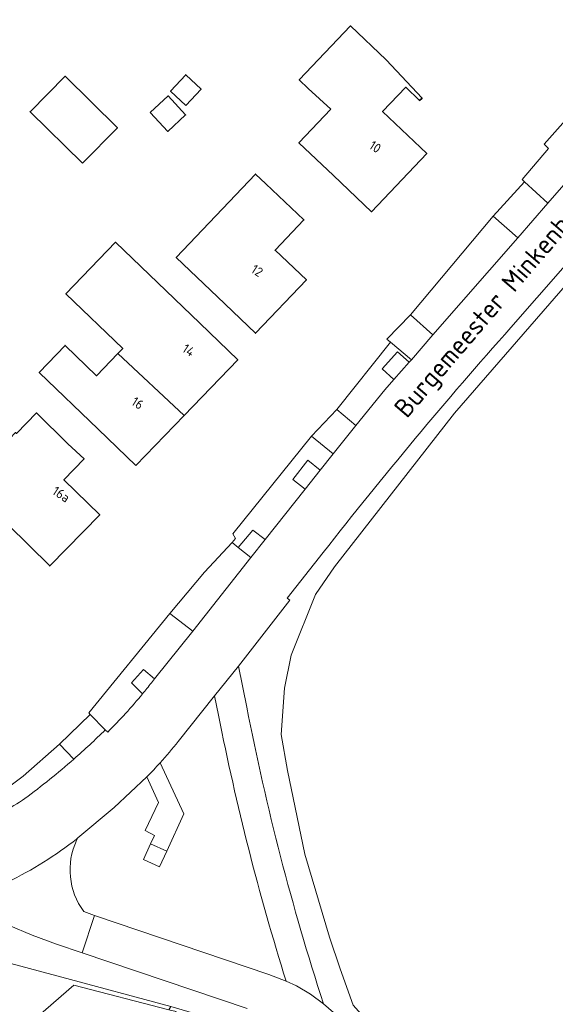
# Model space of a CAD drawing. Extents: x 184422 to 188298, y 343471 to 350189.
# Tile 160 of 256: x 186293 to 186344, y 346791 to 346885. Entities that reach past the tile are written whole.
import ezdxf
from ezdxf.enums import TextEntityAlignment as Align

# ---------------------------------------------------------------- set-up
doc = ezdxf.new("R2010")
doc.units = 0
for name, color, linetype, lineweight in [('B-WA-GR-BEPLANTING_CULTUUR_HEESTERS-GV', 252, 'Continuous', 18), ('B-WA-GR-GRAS-GV', 252, 'Continuous', 13), ('B-WA-GR-GROENVOORZIENING-GV', 252, 'Continuous', 18), ('B-WA-OG-TERREIN_CULTUURSCHEIDING-GV', 252, 'Continuous', 18), ('B-WA-OG-TERREIN_ERF-GV', 252, 'Continuous', 18), ('B-WA-OG-TOPOGRAFIE-T18', 252, 'Continuous', 18), ('B-WA-OG-WEG-GV', 252, 'Continuous', 18), ('B-WA-VH-VERHARDING_ASFALT-GV', 252, 'Continuous', 18), ('B-WA-VH-VERHARDING_BETONSTRAATSTEEN-GV', 252, 'Continuous', 18), ('B-WA-VH-VERHARDING_HALFVERHARDING_GRIND-GV', 252, 'Continuous', 18), ('B-WA-VH-VERHARDING_OPEN-GV', 252, 'Continuous', 18), ('B-WA-VH-VERHARDING_SIERBESTRATING-GV', 252, 'Continuous', 18), ('B-WE-OG-BEBOUWING-GV', 250, 'Continuous', 35), ('B-WE-OG-BEBOUWING-T18', 10, 'Continuous', 18)]:
    doc.layers.add(name, color=color, linetype=linetype, lineweight=lineweight)
doc.styles.add('NLCS-ISO-M1000-T18', font='NLCS-ISO.ttf', dxfattribs={"height": 1.8})
doc.styles.add('NLCS-ISO-M500-T18', font='NLCS-ISO.ttf', dxfattribs={"height": 0.9})

msp = doc.modelspace()

# ---------------------------------------------------------------- linework, layer by layer
at = {"layer": 'B-WA-GR-BEPLANTING_CULTUUR_HEESTERS-GV', "flags": 128}
for points in [[(186328.797, 346850.291), (186330.25, 346851.924), (186329.129, 346852.921), (186327.676, 346851.288)], [(186328.797, 346850.291), (186330.25, 346851.924), (186329.129, 346852.921), (186327.676, 346851.288)], [(186328.797, 346850.291), (186330.25, 346851.924), (186329.129, 346852.921), (186327.676, 346851.288)], [(186320.326, 346839.826), (186321.762, 346841.655), (186320.582, 346842.581), (186319.147, 346840.752)], [(186320.326, 346839.826), (186321.762, 346841.655), (186320.582, 346842.581), (186319.147, 346840.752)], [(186320.326, 346839.826), (186321.762, 346841.655), (186320.582, 346842.581), (186319.147, 346840.752)], [(186313.949, 346834.278), (186315.153, 346833.321), (186316.519, 346835.038), (186315.331, 346835.928)], [(186313.949, 346834.278), (186315.153, 346833.321), (186316.519, 346835.038), (186315.331, 346835.928)], [(186313.949, 346834.278), (186315.153, 346833.321), (186316.519, 346835.038), (186315.331, 346835.928)]]:
    msp.add_lwpolyline(points, close=True, dxfattribs=at)
msp.add_lwpolyline([(186305.674, 346821.372), (186305.988, 346821.765), (186304.924, 346822.645), (186303.779, 346821.359), (186304.834, 346820.324)], dxfattribs=at)
msp.add_lwpolyline([(186305.674, 346821.372), (186305.988, 346821.765), (186304.924, 346822.645), (186303.779, 346821.359), (186304.834, 346820.324)], dxfattribs=at)
msp.add_lwpolyline([(186305.674, 346821.372), (186305.988, 346821.765), (186304.924, 346822.645), (186303.779, 346821.359), (186304.834, 346820.324)], dxfattribs=at)
at = {"layer": 'B-WA-GR-BEPLANTING_CULTUUR_HEESTERS-GV'}
msp.add_lwpolyline([(186304.834, 346820.324, 0.007211), (186305.674, 346821.372)], format="xyb", dxfattribs=at)
msp.add_lwpolyline([(186304.834, 346820.324, 0.007211), (186305.674, 346821.372)], format="xyb", dxfattribs=at)
msp.add_lwpolyline([(186304.834, 346820.324, 0.007211), (186305.674, 346821.372)], format="xyb", dxfattribs=at)
at = {"layer": 'B-WA-GR-GRAS-GV', "flags": 128}
msp.add_lwpolyline([(186341.14, 346707.129), (186324.861, 346717.694), (186324.49, 346716.91), (186323.476, 346715.394), (186322.299, 346716.165), (186316.096, 346720.269), (186310.087, 346724.509), (186311.681, 346726.738), (186304.252, 346731.855), (186310.758, 346744.11), (186307.236, 346748.043), (186290.822, 346766.368), (186308.038, 346790.041), (186307.34, 346790.222), (186298.298, 346792.568), (186264.895, 346763.567), (186185.901, 346694.075)], dxfattribs=at)
msp.add_lwpolyline([(186341.14, 346707.129), (186324.861, 346717.694), (186324.49, 346716.91), (186323.476, 346715.394), (186322.299, 346716.165), (186316.096, 346720.269), (186310.087, 346724.509), (186311.681, 346726.738), (186304.252, 346731.855), (186310.758, 346744.11), (186307.236, 346748.043), (186290.822, 346766.368), (186308.038, 346790.041), (186307.34, 346790.222), (186298.298, 346792.568), (186264.895, 346763.567), (186185.901, 346694.075)], dxfattribs=at)
msp.add_lwpolyline([(186341.14, 346707.129), (186324.861, 346717.694), (186324.49, 346716.91), (186323.476, 346715.394), (186322.299, 346716.165), (186316.096, 346720.269), (186310.087, 346724.509), (186311.681, 346726.738), (186304.252, 346731.855), (186310.758, 346744.11), (186307.236, 346748.043), (186290.822, 346766.368), (186308.038, 346790.041), (186307.34, 346790.222), (186298.298, 346792.568), (186264.895, 346763.567), (186185.901, 346694.075)], dxfattribs=at)
at = {"layer": 'B-WA-GR-GROENVOORZIENING-GV', "flags": 128}
msp.add_lwpolyline([(186345.962, 346860.204), (186334.562, 346847.076), (186323.14, 346832.42), (186321.319, 346829.807), (186318.997, 346824.024), (186318.356, 346820.861), (186318.055, 346816.44), (186318.651, 346813.012), (186320.316, 346805.051), (186322.661, 346797.148), (186323.679, 346794.127), (186324.914, 346790.666), (186326.434, 346788.927), (186338.769, 346777.307), (186352.501, 346784.826), (186355.472, 346788.686), (186368.672, 346793.697)], dxfattribs=at)
msp.add_lwpolyline([(186345.962, 346860.204), (186334.562, 346847.076), (186323.14, 346832.42), (186321.319, 346829.807), (186318.997, 346824.024), (186318.356, 346820.861), (186318.055, 346816.44), (186318.651, 346813.012), (186320.316, 346805.051), (186322.661, 346797.148), (186323.679, 346794.127), (186324.914, 346790.666), (186326.434, 346788.927), (186338.769, 346777.307), (186352.501, 346784.826), (186355.472, 346788.686), (186368.672, 346793.697)], dxfattribs=at)
msp.add_lwpolyline([(186345.962, 346860.204), (186334.562, 346847.076), (186323.14, 346832.42), (186321.319, 346829.807), (186318.997, 346824.024), (186318.356, 346820.861), (186318.055, 346816.44), (186318.651, 346813.012), (186320.316, 346805.051), (186322.661, 346797.148), (186323.679, 346794.127), (186324.914, 346790.666), (186326.434, 346788.927), (186338.769, 346777.307), (186352.501, 346784.826), (186355.472, 346788.686), (186368.672, 346793.697)], dxfattribs=at)
at = {"layer": 'B-WA-OG-TERREIN_CULTUURSCHEIDING-GV', "flags": 128}
for points in [[(186312.074, 346818.298), (186311.691, 346820.142), (186308.234, 346815.798)], [(186312.074, 346818.298), (186311.691, 346820.142), (186308.234, 346815.798)], [(186312.074, 346818.298), (186311.691, 346820.142), (186308.234, 346815.798)], [(186306.516, 346813.764), (186308.766, 346808.883), (186307.139, 346805.322), (186306.457, 346803.83), (186304.911, 346804.537), (186305.593, 346806.029), (186305.979, 346806.829), (186305.078, 346807.3), (186306.358, 346809.968), (186305.254, 346812.424), (186302.145, 346809.494), (186298.68, 346806.591), (186298.546, 346806.362)], [(186306.516, 346813.764), (186308.766, 346808.883), (186307.139, 346805.322), (186306.457, 346803.83), (186304.911, 346804.537), (186305.593, 346806.029), (186305.979, 346806.829), (186305.078, 346807.3), (186306.358, 346809.968), (186305.254, 346812.424), (186302.145, 346809.494), (186298.68, 346806.591), (186298.546, 346806.362)], [(186306.516, 346813.764), (186308.766, 346808.883), (186307.139, 346805.322), (186306.457, 346803.83), (186304.911, 346804.537), (186305.593, 346806.029), (186305.979, 346806.829), (186305.078, 346807.3), (186306.358, 346809.968), (186305.254, 346812.424), (186302.145, 346809.494), (186298.68, 346806.591), (186298.546, 346806.362)], [(186299.227, 346799.583), (186300.255, 346799.209), (186316.88, 346793.568), (186317.703, 346793.257), (186318.522, 346792.931)], [(186299.227, 346799.583), (186300.255, 346799.209), (186316.88, 346793.568), (186317.703, 346793.257), (186318.522, 346792.931)], [(186299.227, 346799.583), (186300.255, 346799.209), (186316.88, 346793.568), (186317.703, 346793.257), (186318.522, 346792.931)]]:
    msp.add_lwpolyline(points, dxfattribs=at)
at = {"layer": 'B-WA-OG-TERREIN_CULTUURSCHEIDING-GV'}
for points in [[(186318.522, 346792.931, -0.02729), (186312.074, 346818.298)], [(186318.522, 346792.931, -0.02729), (186312.074, 346818.298)], [(186318.522, 346792.931, -0.02729), (186312.074, 346818.298)], [(186308.234, 346815.798, -0.01769), (186306.516, 346813.764)], [(186308.234, 346815.798, -0.01769), (186306.516, 346813.764)], [(186308.234, 346815.798, -0.01769), (186306.516, 346813.764)], [(186298.546, 346806.362, 0.274139), (186299.227, 346799.583)], [(186298.546, 346806.362, 0.274139), (186299.227, 346799.583)], [(186298.546, 346806.362, 0.274139), (186299.227, 346799.583)]]:
    msp.add_lwpolyline(points, format="xyb", dxfattribs=at)
at = {"layer": 'B-WA-OG-TERREIN_ERF-GV', "flags": 128}
for points in [[(186291.678, 346811.151), (186293.472, 346812.471), (186296.922, 346815.538), (186299.845, 346818.366), (186299.715, 346818.519), (186307.443, 346827.985), (186310.74, 346831.912), (186313.367, 346834.74), (186313.691, 346835.136), (186313.448, 346835.572), (186320.927, 346844.885), (186323.358, 346847.428), (186328.482, 346853.849), (186328.133, 346854.121), (186330.368, 346856.442), (186338.249, 346865.861), (186341.249, 346869.127), (186341.023, 346869.357), (186343.522, 346872.31), (186343.118, 346872.713), (186346.654, 346876.685), (186348.707, 346878.954), (186364.466, 346896.636)], [(186291.678, 346811.151), (186293.472, 346812.471), (186296.922, 346815.538), (186299.845, 346818.366), (186299.715, 346818.519), (186307.443, 346827.985), (186310.74, 346831.912), (186313.367, 346834.74), (186313.691, 346835.136), (186313.448, 346835.572), (186320.927, 346844.885), (186323.358, 346847.428), (186328.482, 346853.849), (186328.133, 346854.121), (186330.368, 346856.442), (186338.249, 346865.861), (186341.249, 346869.127), (186341.023, 346869.357), (186343.522, 346872.31), (186343.118, 346872.713), (186346.654, 346876.685), (186348.707, 346878.954), (186364.466, 346896.636)], [(186291.678, 346811.151), (186293.472, 346812.471), (186296.922, 346815.538), (186299.845, 346818.366), (186299.715, 346818.519), (186307.443, 346827.985), (186310.74, 346831.912), (186313.367, 346834.74), (186313.691, 346835.136), (186313.448, 346835.572), (186320.927, 346844.885), (186323.358, 346847.428), (186328.482, 346853.849), (186328.133, 346854.121), (186330.368, 346856.442), (186338.249, 346865.861), (186341.249, 346869.127), (186341.023, 346869.357), (186343.522, 346872.31), (186343.118, 346872.713), (186346.654, 346876.685), (186348.707, 346878.954), (186364.466, 346896.636)], [(186264.895, 346763.567), (186298.298, 346792.568), (186307.34, 346790.222), (186307.546, 346790.519), (186297.139, 346793.313), (186285.621, 346796.393)], [(186264.895, 346763.567), (186298.298, 346792.568), (186307.34, 346790.222), (186307.546, 346790.519), (186297.139, 346793.313), (186285.621, 346796.393)], [(186264.895, 346763.567), (186298.298, 346792.568), (186307.34, 346790.222), (186307.546, 346790.519), (186297.139, 346793.313), (186285.621, 346796.393)]]:
    msp.add_lwpolyline(points, dxfattribs=at)
for points in [[(186323.019, 346869.71), (186319.736, 346872.827), (186322.787, 346876.04), (186320.627, 346878.014), (186319.762, 346878.836), (186324.643, 346883.977), (186328.047, 346880.746), (186331.471, 346877.103), (186331.238, 346876.884), (186329.918, 346878.138), (186327.715, 346875.817), (186331.921, 346871.823), (186326.645, 346866.267)], [(186323.019, 346869.71), (186319.736, 346872.827), (186322.787, 346876.04), (186320.627, 346878.014), (186319.762, 346878.836), (186324.643, 346883.977), (186328.047, 346880.746), (186331.471, 346877.103), (186331.238, 346876.884), (186329.918, 346878.138), (186327.715, 346875.817), (186331.921, 346871.823), (186326.645, 346866.267)], [(186323.019, 346869.71), (186319.736, 346872.827), (186322.787, 346876.04), (186320.627, 346878.014), (186319.762, 346878.836), (186324.643, 346883.977), (186328.047, 346880.746), (186331.471, 346877.103), (186331.238, 346876.884), (186329.918, 346878.138), (186327.715, 346875.817), (186331.921, 346871.823), (186326.645, 346866.267)], [(186297.445, 346879.179), (186302.442, 346874.268), (186299.12, 346870.888), (186294.123, 346875.799)], [(186297.445, 346879.179), (186302.442, 346874.268), (186299.12, 346870.888), (186294.123, 346875.799)], [(186297.445, 346879.179), (186302.442, 346874.268), (186299.12, 346870.888), (186294.123, 346875.799)], [(186320.445, 346859.767), (186315.588, 346854.698), (186311.978, 346858.157), (186308.043, 346861.895), (186315.61, 346869.859), (186316.582, 346868.936), (186320.207, 346865.492), (186317.463, 346862.604)], [(186320.445, 346859.767), (186315.588, 346854.698), (186311.978, 346858.157), (186308.043, 346861.895), (186315.61, 346869.859), (186316.582, 346868.936), (186320.207, 346865.492), (186317.463, 346862.604)], [(186320.445, 346859.767), (186315.588, 346854.698), (186311.978, 346858.157), (186308.043, 346861.895), (186315.61, 346869.859), (186316.582, 346868.936), (186320.207, 346865.492), (186317.463, 346862.604)], [(186302.494, 346852.749), (186302.952, 346853.225), (186297.53, 346858.444), (186302.269, 346863.368), (186310.3, 346855.638), (186313.902, 346852.171), (186308.796, 346846.866), (186304.205, 346842.096), (186300.603, 346845.563), (186294.991, 346850.965), (186297.455, 346853.524), (186300.458, 346850.634)], [(186302.494, 346852.749), (186302.952, 346853.225), (186297.53, 346858.444), (186302.269, 346863.368), (186310.3, 346855.638), (186313.902, 346852.171), (186308.796, 346846.866), (186304.205, 346842.096), (186300.603, 346845.563), (186294.991, 346850.965), (186297.455, 346853.524), (186300.458, 346850.634)], [(186302.494, 346852.749), (186302.952, 346853.225), (186297.53, 346858.444), (186302.269, 346863.368), (186310.3, 346855.638), (186313.902, 346852.171), (186308.796, 346846.866), (186304.205, 346842.096), (186300.603, 346845.563), (186294.991, 346850.965), (186297.455, 346853.524), (186300.458, 346850.634)], [(186295.991, 346832.523), (186287.987, 346840.372), (186289.197, 346841.606), (186289.14, 346844.081), (186291.641, 346844.098), (186292.74, 346845.219), (186292.819, 346845.142), (186294.73, 346847.091), (186297.722, 346844.157), (186299.255, 346842.723), (186297.336, 346840.726), (186300.751, 346837.377)], [(186295.991, 346832.523), (186287.987, 346840.372), (186289.197, 346841.606), (186289.14, 346844.081), (186291.641, 346844.098), (186292.74, 346845.219), (186292.819, 346845.142), (186294.73, 346847.091), (186297.722, 346844.157), (186299.255, 346842.723), (186297.336, 346840.726), (186300.751, 346837.377)], [(186295.991, 346832.523), (186287.987, 346840.372), (186289.197, 346841.606), (186289.14, 346844.081), (186291.641, 346844.098), (186292.74, 346845.219), (186292.819, 346845.142), (186294.73, 346847.091), (186297.722, 346844.157), (186299.255, 346842.723), (186297.336, 346840.726), (186300.751, 346837.377)]]:
    msp.add_lwpolyline(points, close=True, dxfattribs=at)
at = {"layer": 'B-WA-OG-WEG-GV', "flags": 128}
for points in [[(186322.08, 346790.798), (186323.98, 346789.136), (186325.774, 346787.362), (186336.027, 346776.93), (186338.769, 346777.307), (186326.434, 346788.927), (186324.914, 346790.666), (186323.679, 346794.127), (186322.661, 346797.148), (186320.316, 346805.051), (186318.651, 346813.012), (186318.055, 346816.44), (186318.356, 346820.861), (186318.997, 346824.024), (186321.319, 346829.807), (186323.14, 346832.42), (186334.562, 346847.076), (186345.962, 346860.204), (186344.891, 346860.89), (186339.933, 346855.236)], [(186322.08, 346790.798), (186323.98, 346789.136), (186325.774, 346787.362), (186336.027, 346776.93), (186338.769, 346777.307), (186326.434, 346788.927), (186324.914, 346790.666), (186323.679, 346794.127), (186322.661, 346797.148), (186320.316, 346805.051), (186318.651, 346813.012), (186318.055, 346816.44), (186318.356, 346820.861), (186318.997, 346824.024), (186321.319, 346829.807), (186323.14, 346832.42), (186334.562, 346847.076), (186345.962, 346860.204), (186344.891, 346860.89), (186339.933, 346855.236)], [(186322.08, 346790.798), (186323.98, 346789.136), (186325.774, 346787.362), (186336.027, 346776.93), (186338.769, 346777.307), (186326.434, 346788.927), (186324.914, 346790.666), (186323.679, 346794.127), (186322.661, 346797.148), (186320.316, 346805.051), (186318.651, 346813.012), (186318.055, 346816.44), (186318.356, 346820.861), (186318.997, 346824.024), (186321.319, 346829.807), (186323.14, 346832.42), (186334.562, 346847.076), (186345.962, 346860.204), (186344.891, 346860.89), (186339.933, 346855.236)], [(186322.042, 346833.789), (186318.632, 346829.448), (186318.863, 346829.266), (186313.966, 346822.974), (186314.773, 346819.061)], [(186322.042, 346833.789), (186318.632, 346829.448), (186318.863, 346829.266), (186313.966, 346822.974), (186314.773, 346819.061)], [(186322.042, 346833.789), (186318.632, 346829.448), (186318.863, 346829.266), (186313.966, 346822.974), (186314.773, 346819.061)], [(186287.016, 346799.379), (186283.794, 346799.533), (186282.332, 346799.18), (186280.87, 346798.836), (186273.958, 346797.255), (186232.603, 346787.671), (186232.782, 346786.897), (186282.972, 346796.321), (186285.621, 346796.393), (186297.139, 346793.313), (186307.546, 346790.519), (186318.239, 346787.376), (186318.439, 346788.754)], [(186287.016, 346799.379), (186283.794, 346799.533), (186282.332, 346799.18), (186280.87, 346798.836), (186273.958, 346797.255), (186232.603, 346787.671), (186232.782, 346786.897), (186282.972, 346796.321), (186285.621, 346796.393), (186297.139, 346793.313), (186307.546, 346790.519), (186318.239, 346787.376), (186318.439, 346788.754)], [(186287.016, 346799.379), (186283.794, 346799.533), (186282.332, 346799.18), (186280.87, 346798.836), (186273.958, 346797.255), (186232.603, 346787.671), (186232.782, 346786.897), (186282.972, 346796.321), (186285.621, 346796.393), (186297.139, 346793.313), (186307.546, 346790.519), (186318.239, 346787.376), (186318.439, 346788.754)], [(186314.792, 346790.351), (186299.095, 346795.64), (186296.635, 346796.453), (186294.329, 346797.315), (186292.064, 346798.279)], [(186314.792, 346790.351), (186299.095, 346795.64), (186296.635, 346796.453), (186294.329, 346797.315), (186292.064, 346798.279)], [(186314.792, 346790.351), (186299.095, 346795.64), (186296.635, 346796.453), (186294.329, 346797.315), (186292.064, 346798.279)]]:
    msp.add_lwpolyline(points, dxfattribs=at)
at = {"layer": 'B-WA-OG-WEG-GV'}
for points in [[(186339.933, 346855.236, 0.015261), (186322.042, 346833.789)], [(186339.933, 346855.236, 0.015261), (186322.042, 346833.789)], [(186339.933, 346855.236, 0.015261), (186322.042, 346833.789)], [(186314.773, 346819.061, 0.0309), (186322.08, 346790.798)], [(186314.773, 346819.061, 0.0309), (186322.08, 346790.798)], [(186314.773, 346819.061, 0.0309), (186322.08, 346790.798)]]:
    msp.add_lwpolyline(points, format="xyb", dxfattribs=at)
at = {"layer": 'B-WA-VH-VERHARDING_ASFALT-GV', "flags": 128}
for points in [[(186339.933, 346855.236), (186344.891, 346860.89), (186348.384, 346864.873), (186353.639, 346870.866), (186368.242, 346887.447), (186382.993, 346904.216), (186397.307, 346920.395), (186404.358, 346928.284)], [(186339.933, 346855.236), (186344.891, 346860.89), (186348.384, 346864.873), (186353.639, 346870.866), (186368.242, 346887.447), (186382.993, 346904.216), (186397.307, 346920.395), (186404.358, 346928.284)], [(186339.933, 346855.236), (186344.891, 346860.89), (186348.384, 346864.873), (186353.639, 346870.866), (186368.242, 346887.447), (186382.993, 346904.216), (186397.307, 346920.395), (186404.358, 346928.284)], [(186364.461, 346890.992), (186357.844, 346883.37), (186356.42, 346881.799), (186351.644, 346876.363), (186349.601, 346874.032), (186347.731, 346871.956), (186346.502, 346870.573), (186343.459, 346867.093), (186340.595, 346863.782), (186332.511, 346854.534), (186330.458, 346852.161), (186330.25, 346851.924), (186328.797, 346850.291), (186327.931, 346849.313), (186325.167, 346845.902), (186322.994, 346843.189), (186321.762, 346841.655), (186320.326, 346839.826), (186316.519, 346835.038), (186315.153, 346833.321), (186309.616, 346826.312), (186305.988, 346821.765), (186305.674, 346821.372)], [(186364.461, 346890.992), (186357.844, 346883.37), (186356.42, 346881.799), (186351.644, 346876.363), (186349.601, 346874.032), (186347.731, 346871.956), (186346.502, 346870.573), (186343.459, 346867.093), (186340.595, 346863.782), (186332.511, 346854.534), (186330.458, 346852.161), (186330.25, 346851.924), (186328.797, 346850.291), (186327.931, 346849.313), (186325.167, 346845.902), (186322.994, 346843.189), (186321.762, 346841.655), (186320.326, 346839.826), (186316.519, 346835.038), (186315.153, 346833.321), (186309.616, 346826.312), (186305.988, 346821.765), (186305.674, 346821.372)], [(186364.461, 346890.992), (186357.844, 346883.37), (186356.42, 346881.799), (186351.644, 346876.363), (186349.601, 346874.032), (186347.731, 346871.956), (186346.502, 346870.573), (186343.459, 346867.093), (186340.595, 346863.782), (186332.511, 346854.534), (186330.458, 346852.161), (186330.25, 346851.924), (186328.797, 346850.291), (186327.931, 346849.313), (186325.167, 346845.902), (186322.994, 346843.189), (186321.762, 346841.655), (186320.326, 346839.826), (186316.519, 346835.038), (186315.153, 346833.321), (186309.616, 346826.312), (186305.988, 346821.765), (186305.674, 346821.372)], [(186308.234, 346815.798), (186311.691, 346820.142), (186313.966, 346822.974), (186318.863, 346829.266), (186318.632, 346829.448), (186322.042, 346833.789)], [(186308.234, 346815.798), (186311.691, 346820.142), (186313.966, 346822.974), (186318.863, 346829.266), (186318.632, 346829.448), (186322.042, 346833.789)], [(186308.234, 346815.798), (186311.691, 346820.142), (186313.966, 346822.974), (186318.863, 346829.266), (186318.632, 346829.448), (186322.042, 346833.789)], [(186301.511, 346816.683), (186301.286, 346816.898)], [(186301.511, 346816.683), (186301.286, 346816.898)], [(186301.511, 346816.683), (186301.286, 346816.898)], [(186298.211, 346806.224), (186298.539, 346806.48), (186298.68, 346806.591), (186302.145, 346809.494), (186305.254, 346812.424)], [(186298.211, 346806.224), (186298.539, 346806.48), (186298.68, 346806.591), (186302.145, 346809.494), (186305.254, 346812.424)], [(186298.211, 346806.224), (186298.539, 346806.48), (186298.68, 346806.591), (186302.145, 346809.494), (186305.254, 346812.424)], [(186293.618, 346810.352), (186293.38, 346810.177)], [(186293.618, 346810.352), (186293.38, 346810.177)], [(186293.618, 346810.352), (186293.38, 346810.177)], [(186323.98, 346789.136), (186322.08, 346790.798), (186320.83, 346791.696), (186319.518, 346792.498), (186318.522, 346792.931), (186317.703, 346793.257), (186316.88, 346793.568), (186300.255, 346799.209), (186299.095, 346795.64), (186314.792, 346790.351)], [(186323.98, 346789.136), (186322.08, 346790.798), (186320.83, 346791.696), (186319.518, 346792.498), (186318.522, 346792.931), (186317.703, 346793.257), (186316.88, 346793.568), (186300.255, 346799.209), (186299.095, 346795.64), (186314.792, 346790.351)], [(186323.98, 346789.136), (186322.08, 346790.798), (186320.83, 346791.696), (186319.518, 346792.498), (186318.522, 346792.931), (186317.703, 346793.257), (186316.88, 346793.568), (186300.255, 346799.209), (186299.095, 346795.64), (186314.792, 346790.351)]]:
    msp.add_lwpolyline(points, dxfattribs=at)
at = {"layer": 'B-WA-VH-VERHARDING_ASFALT-GV'}
for points in [[(186322.042, 346833.789, -0.015261), (186339.933, 346855.236)], [(186322.042, 346833.789, -0.015261), (186339.933, 346855.236)], [(186322.042, 346833.789, -0.015261), (186339.933, 346855.236)], [(186305.674, 346821.372, -0.007211), (186304.834, 346820.324)], [(186305.674, 346821.372, -0.007211), (186304.834, 346820.324)], [(186305.674, 346821.372, -0.007211), (186304.834, 346820.324)], [(186304.834, 346820.324, -0.025312), (186301.511, 346816.683)], [(186304.834, 346820.324, -0.025312), (186301.511, 346816.683)], [(186304.834, 346820.324, -0.025312), (186301.511, 346816.683)], [(186301.286, 346816.898, -0.014509), (186298.286, 346814.106)], [(186301.286, 346816.898, -0.014509), (186298.286, 346814.106)], [(186301.286, 346816.898, -0.014509), (186298.286, 346814.106)], [(186306.516, 346813.764, 0.01769), (186308.234, 346815.798)], [(186306.516, 346813.764, 0.01769), (186308.234, 346815.798)], [(186306.516, 346813.764, 0.01769), (186308.234, 346815.798)], [(186298.286, 346814.106, -0.021379), (186293.618, 346810.352)], [(186298.286, 346814.106, -0.021379), (186293.618, 346810.352)], [(186298.286, 346814.106, -0.021379), (186293.618, 346810.352)], [(186305.254, 346812.424, 0.014476), (186306.516, 346813.764)], [(186305.254, 346812.424, 0.014476), (186306.516, 346813.764)], [(186305.254, 346812.424, 0.014476), (186306.516, 346813.764)], [(186293.38, 346810.177, -0.031763), (186288.957, 346807.781)], [(186293.38, 346810.177, -0.031763), (186288.957, 346807.781)], [(186293.38, 346810.177, -0.031763), (186288.957, 346807.781)], [(186291.543, 346802.186, 0.05214), (186298.211, 346806.224)], [(186291.543, 346802.186, 0.05214), (186298.211, 346806.224)], [(186291.543, 346802.186, 0.05214), (186298.211, 346806.224)]]:
    msp.add_lwpolyline(points, format="xyb", dxfattribs=at)
at = {"layer": 'B-WA-VH-VERHARDING_BETONSTRAATSTEEN-GV', "flags": 128}
for points in [[(186338.249, 346865.861), (186340.595, 346863.782), (186343.459, 346867.093), (186341.249, 346869.127)], [(186338.249, 346865.861), (186340.595, 346863.782), (186343.459, 346867.093), (186341.249, 346869.127)], [(186338.249, 346865.861), (186340.595, 346863.782), (186343.459, 346867.093), (186341.249, 346869.127)], [(186332.511, 346854.534), (186330.368, 346856.442), (186328.133, 346854.121), (186328.482, 346853.849), (186330.458, 346852.161)], [(186332.511, 346854.534), (186330.368, 346856.442), (186328.133, 346854.121), (186328.482, 346853.849), (186330.458, 346852.161)], [(186332.511, 346854.534), (186330.368, 346856.442), (186328.133, 346854.121), (186328.482, 346853.849), (186330.458, 346852.161)], [(186325.167, 346845.902), (186323.358, 346847.428), (186320.927, 346844.885), (186322.994, 346843.189)], [(186325.167, 346845.902), (186323.358, 346847.428), (186320.927, 346844.885), (186322.994, 346843.189)], [(186325.167, 346845.902), (186323.358, 346847.428), (186320.927, 346844.885), (186322.994, 346843.189)], [(186315.153, 346833.321), (186313.949, 346834.278), (186313.367, 346834.74), (186310.74, 346831.912), (186307.443, 346827.985), (186309.616, 346826.312)], [(186315.153, 346833.321), (186313.949, 346834.278), (186313.367, 346834.74), (186310.74, 346831.912), (186307.443, 346827.985), (186309.616, 346826.312)], [(186315.153, 346833.321), (186313.949, 346834.278), (186313.367, 346834.74), (186310.74, 346831.912), (186307.443, 346827.985), (186309.616, 346826.312)]]:
    msp.add_lwpolyline(points, close=True, dxfattribs=at)
msp.add_lwpolyline([(186301.286, 346816.898), (186299.845, 346818.366), (186296.922, 346815.538), (186298.286, 346814.106)], dxfattribs=at)
msp.add_lwpolyline([(186301.286, 346816.898), (186299.845, 346818.366), (186296.922, 346815.538), (186298.286, 346814.106)], dxfattribs=at)
msp.add_lwpolyline([(186301.286, 346816.898), (186299.845, 346818.366), (186296.922, 346815.538), (186298.286, 346814.106)], dxfattribs=at)
at = {"layer": 'B-WA-VH-VERHARDING_BETONSTRAATSTEEN-GV'}
msp.add_lwpolyline([(186298.286, 346814.106, 0.014509), (186301.286, 346816.898)], format="xyb", dxfattribs=at)
msp.add_lwpolyline([(186298.286, 346814.106, 0.014509), (186301.286, 346816.898)], format="xyb", dxfattribs=at)
msp.add_lwpolyline([(186298.286, 346814.106, 0.014509), (186301.286, 346816.898)], format="xyb", dxfattribs=at)
at = {"layer": 'B-WA-VH-VERHARDING_HALFVERHARDING_GRIND-GV', "flags": 128}
for points in [[(186349.601, 346874.032), (186346.654, 346876.685), (186343.118, 346872.713), (186343.522, 346872.31), (186341.023, 346869.357), (186341.249, 346869.127), (186343.459, 346867.093), (186346.502, 346870.573), (186345.381, 346871.57), (186346.61, 346872.952), (186347.731, 346871.956)], [(186349.601, 346874.032), (186346.654, 346876.685), (186343.118, 346872.713), (186343.522, 346872.31), (186341.023, 346869.357), (186341.249, 346869.127), (186343.459, 346867.093), (186346.502, 346870.573), (186345.381, 346871.57), (186346.61, 346872.952), (186347.731, 346871.956)], [(186349.601, 346874.032), (186346.654, 346876.685), (186343.118, 346872.713), (186343.522, 346872.31), (186341.023, 346869.357), (186341.249, 346869.127), (186343.459, 346867.093), (186346.502, 346870.573), (186345.381, 346871.57), (186346.61, 346872.952), (186347.731, 346871.956)], [(186330.368, 346856.442), (186332.511, 346854.534), (186340.595, 346863.782), (186338.249, 346865.861)], [(186330.368, 346856.442), (186332.511, 346854.534), (186340.595, 346863.782), (186338.249, 346865.861)], [(186330.368, 346856.442), (186332.511, 346854.534), (186340.595, 346863.782), (186338.249, 346865.861)], [(186330.458, 346852.161), (186328.482, 346853.849), (186323.358, 346847.428), (186325.167, 346845.902), (186327.931, 346849.313), (186328.797, 346850.291), (186327.676, 346851.288), (186329.129, 346852.921), (186330.25, 346851.924)], [(186330.458, 346852.161), (186328.482, 346853.849), (186323.358, 346847.428), (186325.167, 346845.902), (186327.931, 346849.313), (186328.797, 346850.291), (186327.676, 346851.288), (186329.129, 346852.921), (186330.25, 346851.924)], [(186330.458, 346852.161), (186328.482, 346853.849), (186323.358, 346847.428), (186325.167, 346845.902), (186327.931, 346849.313), (186328.797, 346850.291), (186327.676, 346851.288), (186329.129, 346852.921), (186330.25, 346851.924)], [(186316.519, 346835.038), (186320.326, 346839.826), (186319.147, 346840.752), (186320.582, 346842.581), (186321.762, 346841.655), (186322.994, 346843.189), (186320.927, 346844.885), (186313.448, 346835.572), (186313.691, 346835.136), (186313.367, 346834.74), (186313.949, 346834.278), (186315.331, 346835.928)], [(186316.519, 346835.038), (186320.326, 346839.826), (186319.147, 346840.752), (186320.582, 346842.581), (186321.762, 346841.655), (186322.994, 346843.189), (186320.927, 346844.885), (186313.448, 346835.572), (186313.691, 346835.136), (186313.367, 346834.74), (186313.949, 346834.278), (186315.331, 346835.928)], [(186316.519, 346835.038), (186320.326, 346839.826), (186319.147, 346840.752), (186320.582, 346842.581), (186321.762, 346841.655), (186322.994, 346843.189), (186320.927, 346844.885), (186313.448, 346835.572), (186313.691, 346835.136), (186313.367, 346834.74), (186313.949, 346834.278), (186315.331, 346835.928)]]:
    msp.add_lwpolyline(points, close=True, dxfattribs=at)
for points in [[(186304.834, 346820.324), (186303.779, 346821.359), (186304.924, 346822.645), (186305.988, 346821.765), (186309.616, 346826.312), (186307.443, 346827.985), (186299.715, 346818.519), (186299.845, 346818.366), (186301.286, 346816.898), (186301.511, 346816.683)], [(186304.834, 346820.324), (186303.779, 346821.359), (186304.924, 346822.645), (186305.988, 346821.765), (186309.616, 346826.312), (186307.443, 346827.985), (186299.715, 346818.519), (186299.845, 346818.366), (186301.286, 346816.898), (186301.511, 346816.683)], [(186304.834, 346820.324), (186303.779, 346821.359), (186304.924, 346822.645), (186305.988, 346821.765), (186309.616, 346826.312), (186307.443, 346827.985), (186299.715, 346818.519), (186299.845, 346818.366), (186301.286, 346816.898), (186301.511, 346816.683)], [(186298.286, 346814.106), (186296.922, 346815.538), (186293.472, 346812.471), (186291.678, 346811.151), (186288.93, 346809.65), (186282.364, 346807.423), (186279.798, 346806.943)], [(186298.286, 346814.106), (186296.922, 346815.538), (186293.472, 346812.471), (186291.678, 346811.151), (186288.93, 346809.65), (186282.364, 346807.423), (186279.798, 346806.943)], [(186298.286, 346814.106), (186296.922, 346815.538), (186293.472, 346812.471), (186291.678, 346811.151), (186288.93, 346809.65), (186282.364, 346807.423), (186279.798, 346806.943)], [(186305.593, 346806.029), (186307.139, 346805.322), (186308.766, 346808.883), (186306.516, 346813.764)], [(186305.593, 346806.029), (186307.139, 346805.322), (186308.766, 346808.883), (186306.516, 346813.764)], [(186305.593, 346806.029), (186307.139, 346805.322), (186308.766, 346808.883), (186306.516, 346813.764)], [(186305.254, 346812.424), (186306.358, 346809.968), (186305.078, 346807.3), (186305.979, 346806.829), (186305.593, 346806.029)], [(186305.254, 346812.424), (186306.358, 346809.968), (186305.078, 346807.3), (186305.979, 346806.829), (186305.593, 346806.029)], [(186305.254, 346812.424), (186306.358, 346809.968), (186305.078, 346807.3), (186305.979, 346806.829), (186305.593, 346806.029)], [(186293.38, 346810.177), (186293.618, 346810.352)], [(186293.38, 346810.177), (186293.618, 346810.352)], [(186293.38, 346810.177), (186293.618, 346810.352)]]:
    msp.add_lwpolyline(points, dxfattribs=at)
at = {"layer": 'B-WA-VH-VERHARDING_HALFVERHARDING_GRIND-GV'}
for points in [[(186301.511, 346816.683, 0.025312), (186304.834, 346820.324)], [(186301.511, 346816.683, 0.025312), (186304.834, 346820.324)], [(186301.511, 346816.683, 0.025312), (186304.834, 346820.324)], [(186293.618, 346810.352, 0.021379), (186298.286, 346814.106)], [(186293.618, 346810.352, 0.021379), (186298.286, 346814.106)], [(186293.618, 346810.352, 0.021379), (186298.286, 346814.106)], [(186306.516, 346813.764, -0.014476), (186305.254, 346812.424)], [(186306.516, 346813.764, -0.014476), (186305.254, 346812.424)], [(186306.516, 346813.764, -0.014476), (186305.254, 346812.424)], [(186288.957, 346807.781, 0.031763), (186293.38, 346810.177)], [(186288.957, 346807.781, 0.031763), (186293.38, 346810.177)], [(186288.957, 346807.781, 0.031763), (186293.38, 346810.177)]]:
    msp.add_lwpolyline(points, format="xyb", dxfattribs=at)
at = {"layer": 'B-WA-VH-VERHARDING_OPEN-GV', "flags": 128}
for points in [[(186314.773, 346819.061), (186313.966, 346822.974), (186311.691, 346820.142), (186312.074, 346818.298)], [(186314.773, 346819.061), (186313.966, 346822.974), (186311.691, 346820.142), (186312.074, 346818.298)], [(186314.773, 346819.061), (186313.966, 346822.974), (186311.691, 346820.142), (186312.074, 346818.298)], [(186298.546, 346806.362), (186298.68, 346806.591), (186298.539, 346806.48), (186298.211, 346806.224)], [(186298.546, 346806.362), (186298.68, 346806.591), (186298.539, 346806.48), (186298.211, 346806.224)], [(186298.546, 346806.362), (186298.68, 346806.591), (186298.539, 346806.48), (186298.211, 346806.224)], [(186292.064, 346798.279), (186294.329, 346797.315), (186296.635, 346796.453), (186299.095, 346795.64), (186300.255, 346799.209), (186299.227, 346799.583)], [(186292.064, 346798.279), (186294.329, 346797.315), (186296.635, 346796.453), (186299.095, 346795.64), (186300.255, 346799.209), (186299.227, 346799.583)], [(186292.064, 346798.279), (186294.329, 346797.315), (186296.635, 346796.453), (186299.095, 346795.64), (186300.255, 346799.209), (186299.227, 346799.583)], [(186318.522, 346792.931), (186319.518, 346792.498), (186320.83, 346791.696), (186322.08, 346790.798)], [(186318.522, 346792.931), (186319.518, 346792.498), (186320.83, 346791.696), (186322.08, 346790.798)], [(186318.522, 346792.931), (186319.518, 346792.498), (186320.83, 346791.696), (186322.08, 346790.798)]]:
    msp.add_lwpolyline(points, dxfattribs=at)
at = {"layer": 'B-WA-VH-VERHARDING_OPEN-GV'}
for points in [[(186312.074, 346818.298, 0.02729), (186318.522, 346792.931)], [(186312.074, 346818.298, 0.02729), (186318.522, 346792.931)], [(186312.074, 346818.298, 0.02729), (186318.522, 346792.931)], [(186322.08, 346790.798, -0.0309), (186314.773, 346819.061)], [(186322.08, 346790.798, -0.0309), (186314.773, 346819.061)], [(186322.08, 346790.798, -0.0309), (186314.773, 346819.061)], [(186298.211, 346806.224, -0.05214), (186291.543, 346802.186)], [(186298.211, 346806.224, -0.05214), (186291.543, 346802.186)], [(186298.211, 346806.224, -0.05214), (186291.543, 346802.186)], [(186299.227, 346799.583, -0.274139), (186298.546, 346806.362)], [(186299.227, 346799.583, -0.274139), (186298.546, 346806.362)], [(186299.227, 346799.583, -0.274139), (186298.546, 346806.362)]]:
    msp.add_lwpolyline(points, format="xyb", dxfattribs=at)
at = {"layer": 'B-WA-VH-VERHARDING_SIERBESTRATING-GV', "flags": 128}
msp.add_lwpolyline([(186307.139, 346805.322), (186305.593, 346806.029), (186304.911, 346804.537), (186306.457, 346803.83)], close=True, dxfattribs=at)
msp.add_lwpolyline([(186307.139, 346805.322), (186305.593, 346806.029), (186304.911, 346804.537), (186306.457, 346803.83)], close=True, dxfattribs=at)
msp.add_lwpolyline([(186307.139, 346805.322), (186305.593, 346806.029), (186304.911, 346804.537), (186306.457, 346803.83)], close=True, dxfattribs=at)
at = {"layer": 'B-WE-OG-BEBOUWING-GV', "flags": 128}
for points in [[(186322.787, 346876.04), (186319.736, 346872.827), (186323.019, 346869.71), (186326.645, 346866.267), (186331.921, 346871.823), (186327.715, 346875.817), (186329.918, 346878.138), (186331.238, 346876.884), (186331.471, 346877.103), (186328.047, 346880.746), (186324.643, 346883.977), (186319.762, 346878.836), (186320.627, 346878.014)], [(186322.787, 346876.04), (186319.736, 346872.827), (186323.019, 346869.71), (186326.645, 346866.267), (186331.921, 346871.823), (186327.715, 346875.817), (186329.918, 346878.138), (186331.238, 346876.884), (186331.471, 346877.103), (186328.047, 346880.746), (186324.643, 346883.977), (186319.762, 346878.836), (186320.627, 346878.014)], [(186322.787, 346876.04), (186319.736, 346872.827), (186323.019, 346869.71), (186326.645, 346866.267), (186331.921, 346871.823), (186327.715, 346875.817), (186329.918, 346878.138), (186331.238, 346876.884), (186331.471, 346877.103), (186328.047, 346880.746), (186324.643, 346883.977), (186319.762, 346878.836), (186320.627, 346878.014)], [(186308.963, 346876.396), (186310.42, 346877.945), (186308.957, 346879.321), (186307.5, 346877.773)], [(186308.963, 346876.396), (186310.42, 346877.945), (186308.957, 346879.321), (186307.5, 346877.773)], [(186308.963, 346876.396), (186310.42, 346877.945), (186308.957, 346879.321), (186307.5, 346877.773)], [(186299.12, 346870.888), (186302.442, 346874.268), (186297.445, 346879.179), (186294.123, 346875.799)], [(186299.12, 346870.888), (186302.442, 346874.268), (186297.445, 346879.179), (186294.123, 346875.799)], [(186299.12, 346870.888), (186302.442, 346874.268), (186297.445, 346879.179), (186294.123, 346875.799)], [(186305.57, 346875.726), (186307.241, 346873.93), (186308.933, 346875.504), (186307.261, 346877.301)], [(186305.57, 346875.726), (186307.241, 346873.93), (186308.933, 346875.504), (186307.261, 346877.301)], [(186305.57, 346875.726), (186307.241, 346873.93), (186308.933, 346875.504), (186307.261, 346877.301)], [(186311.978, 346858.157), (186315.588, 346854.698), (186320.445, 346859.767), (186317.463, 346862.604), (186320.207, 346865.492), (186316.582, 346868.936), (186315.61, 346869.859), (186308.043, 346861.895)], [(186311.978, 346858.157), (186315.588, 346854.698), (186320.445, 346859.767), (186317.463, 346862.604), (186320.207, 346865.492), (186316.582, 346868.936), (186315.61, 346869.859), (186308.043, 346861.895)], [(186311.978, 346858.157), (186315.588, 346854.698), (186320.445, 346859.767), (186317.463, 346862.604), (186320.207, 346865.492), (186316.582, 346868.936), (186315.61, 346869.859), (186308.043, 346861.895)], [(186302.494, 346852.749), (186308.796, 346846.866), (186313.902, 346852.171), (186310.3, 346855.638), (186302.269, 346863.368), (186297.53, 346858.444), (186302.952, 346853.225)], [(186302.494, 346852.749), (186308.796, 346846.866), (186313.902, 346852.171), (186310.3, 346855.638), (186302.269, 346863.368), (186297.53, 346858.444), (186302.952, 346853.225)], [(186302.494, 346852.749), (186308.796, 346846.866), (186313.902, 346852.171), (186310.3, 346855.638), (186302.269, 346863.368), (186297.53, 346858.444), (186302.952, 346853.225)], [(186304.205, 346842.096), (186308.796, 346846.866), (186302.494, 346852.749), (186300.458, 346850.634), (186297.455, 346853.524), (186294.991, 346850.965), (186300.603, 346845.563)], [(186304.205, 346842.096), (186308.796, 346846.866), (186302.494, 346852.749), (186300.458, 346850.634), (186297.455, 346853.524), (186294.991, 346850.965), (186300.603, 346845.563)], [(186304.205, 346842.096), (186308.796, 346846.866), (186302.494, 346852.749), (186300.458, 346850.634), (186297.455, 346853.524), (186294.991, 346850.965), (186300.603, 346845.563)], [(186289.197, 346841.606), (186287.987, 346840.372), (186295.991, 346832.523), (186300.751, 346837.377), (186297.336, 346840.726), (186299.255, 346842.723), (186297.722, 346844.157), (186294.73, 346847.091), (186292.819, 346845.142), (186292.74, 346845.219), (186291.641, 346844.098), (186289.14, 346844.081)], [(186289.197, 346841.606), (186287.987, 346840.372), (186295.991, 346832.523), (186300.751, 346837.377), (186297.336, 346840.726), (186299.255, 346842.723), (186297.722, 346844.157), (186294.73, 346847.091), (186292.819, 346845.142), (186292.74, 346845.219), (186291.641, 346844.098), (186289.14, 346844.081)], [(186289.197, 346841.606), (186287.987, 346840.372), (186295.991, 346832.523), (186300.751, 346837.377), (186297.336, 346840.726), (186299.255, 346842.723), (186297.722, 346844.157), (186294.73, 346847.091), (186292.819, 346845.142), (186292.74, 346845.219), (186291.641, 346844.098), (186289.14, 346844.081)]]:
    msp.add_lwpolyline(points, close=True, dxfattribs=at)

# ---------------------------------------------------------------- texts
at = {"layer": 'B-WA-OG-TOPOGRAFIE-T18', "style": 'NLCS-ISO-M1000-T18'}
msp.add_text('Burgemeester Minkenberglaan', height=1.8, rotation=49.5, dxfattribs=at).set_placement((186339.965, 346859.108), align=Align.MIDDLE)
msp.add_text('Burgemeester Minkenberglaan', height=1.8, rotation=49.5, dxfattribs=at).set_placement((186339.965, 346859.108), align=Align.MIDDLE)
msp.add_text('Burgemeester Minkenberglaan', height=1.8, rotation=49.5, dxfattribs=at).set_placement((186339.965, 346859.108), align=Align.MIDDLE)
at = {"layer": 'B-WE-OG-BEBOUWING-T18', "style": 'NLCS-ISO-M500-T18'}
for s, p in [('10', (186327.005, 346872.455)), ('10', (186327.005, 346872.455)), ('10', (186327.005, 346872.455)), ('12', (186315.753, 346860.652)), ('12', (186315.753, 346860.652)), ('12', (186315.753, 346860.652)), ('14', (186309.221, 346853.076)), ('14', (186309.221, 346853.076)), ('14', (186309.221, 346853.076)), ('16', (186304.368, 346848.034)), ('16', (186304.368, 346848.034)), ('16', (186304.368, 346848.034)), ('16a', (186297.079, 346839.345)), ('16a', (186297.079, 346839.345)), ('16a', (186297.079, 346839.345))]:
    msp.add_text(s, height=0.9, rotation=327.1, dxfattribs=at).set_placement(p, align=Align.MIDDLE)

doc.saveas('drawing.dxf')
